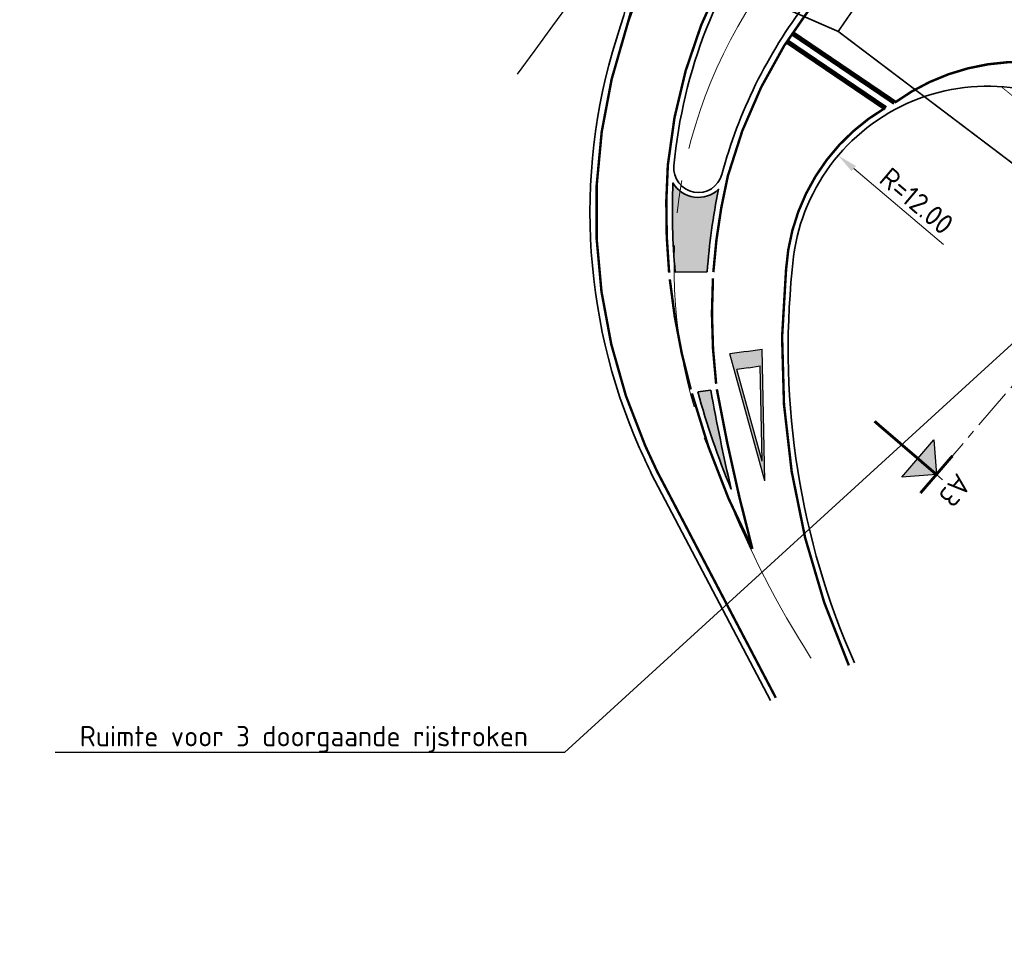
# Model space of a CAD drawing. Header units: metres. Extents: x 169570 to 170928, y 405716 to 407594.
# Tile 7 of 17: x 169882 to 169942, y 406891 to 406949. Entities that reach past the tile are written whole.
import ezdxf
from ezdxf import colors
from ezdxf.entities.mleader import LeaderData, LeaderLine
from ezdxf.enums import TextEntityAlignment as Align
from ezdxf.math import Vec2, Vec3

# ---------------------------------------------------------------- set-up
doc = ezdxf.new("R2010")
doc.units = ezdxf.units.M
for name, pattern in [('AM-AS', [16, 10, -2, 2, -2]), ('VW-1-1_STREEP', [2, 1, -1]), ('VW-3-3_STREEP', [6, 3, -3]), ('XX-CENTER', [8, 5, -1, 1, -1]), ('XX-HIDDEN', [4, 2, -2])]:
    doc.linetypes.add(name, pattern=pattern)
doc.layers.get('Defpoints').update_dxf_attribs({"color": 211})
for name, color, linetype, lineweight in [('N-WE-AM-AS-G', 10, 'AM-AS', 18), ('N-WE-VH-KANTVERHARDING-G', 210, 'Continuous', 35), ('N-WE-VH-VERHARDING_HALFVERHARDING-G', 34, 'XX-HIDDEN', 35), ('N-WE-VW-MARKERING_DWARS_STOPSTREEP_030-G', 7, 'Continuous', 25), ('N-WE-VW-MARKERING_LANGS_STREEP_11_15-G', 7, 'VW-1-1_STREEP', 13), ('N-WE-VW-MARKERING_LANGS_STREEP_33_15-G', 7, 'VW-3-3_STREEP', 13), ('N-WE-VW-MARKERING_LANGS_STREEP_DOORGETROKKEN_15-G', 7, 'Continuous', 13), ('N-WE-VW-MARKERING_PUNTSTUK-G', 7, 'Continuous', 35), ('N-WE-VW-MARKERING_PUNTSTUK-V-500', 7, 'Continuous', 18), ('N-WE-VW-MARKERING_VERKEERSTEKEN-S-500', 7, 'Continuous', 25), ('N-WE-VW-OPRIJZICHT-G', 10, 'XX-HIDDEN', 13), ('X-XX-AL-M-500', 7, 'Continuous', 18), ('X-XX-AL-T25-500', 7, 'Continuous', 25), ('X-XX-AL-VERWIJZING-S-500', 7, 'Continuous', 25), ('X-XX-AL-VERWIJZING_DOORSNEDE-G', 7, 'XX-CENTER', 18)]:
    doc.layers.add(name, color=color, linetype=linetype, lineweight=lineweight)
doc.styles.add('NLCS-ISO-M1000-T25', font='NLCS-ISO.ttf', dxfattribs={"height": 2.5})
doc.styles.add('NLCS-ISO-M500-T25', font='NLCS-ISO.ttf', dxfattribs={"height": 1.25})
doc.dimstyles.new('NLCS-M500-T25-PIJL_L2_H1', dxfattribs={"dimscale": 0.5, "dimtxt": 2.5, "dimasz": 2.5, "dimexe": 2, "dimexo": 2, "dimgap": 0.7, "dimtad": 1, "dimzin": 0, "dimdsep": 46, "dimtxsty": 'NLCS-ISO-M500-T25', "dimcen": 0, "dimdle": 2, "dimclrd": 256, "dimclre": 256, "dimclrt": 256, "dimadec": 1, "dimazin": 0, "dimtfac": 1, "dimtdec": 3, "dimtofl": 0, "dimtmove": 0, "dimatfit": 3, "dimfxl": 2, "dimfxlon": 1, "dimtfillclr": 256, "dimtolj": 1, "dimtzin": 0, "dimlwd": -1, "dimlwe": -1, "dimarcsym": 0})

# ---------------------------------------------------------------- blocks, each defined once
blk = doc.blocks.new('N-SVW-MARKERING_VERKEERSTEKEN_VOORWAARSCHUWINGSDRIEHOEK_8.0')
h = blk.add_hatch(color=256)
h.paths.add_polyline_path([(-1.000000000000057, 7.999999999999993), (2.839395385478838e-14, 2.273736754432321e-13), (1, 8.000000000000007), (0, 8.000000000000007)])
h.paths.add_polyline_path([(-5.684341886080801e-14, 7.000000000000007), (0.7238326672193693, 7.000000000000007), (2.838007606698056e-14, 1.209338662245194), (-0.7238326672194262, 6.999999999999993)], flags=16)
for p, q in [((5.684341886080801e-14, 0), (-1.000000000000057, 7.999999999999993)), ((-5.684341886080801e-14, 8.000000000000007), (-1.000000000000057, 7.999999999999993)), ((0, 0), (1, 8.000000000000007)), ((0, 8.000000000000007), (1, 8.000000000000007)), ((0, 1.209338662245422), (-0.7238326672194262, 6.999999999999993)), ((-5.684341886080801e-14, 7.000000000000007), (-0.723832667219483, 6.999999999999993)), ((5.684341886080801e-14, 1.209338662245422), (0.7238326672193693, 7.000000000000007)), ((0, 7.000000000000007), (0.7238326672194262, 7.000000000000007))]:
    blk.add_line(p, q)
blk = doc.blocks.new('*D1022')
at = {"layer": 'Defpoints', "color": 0, "transparency": 16777216}
for p in [(169987.6328383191, 406937.0450053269), (169770.3550241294, 406725.5008870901)]:
    blk.add_point(p, dxfattribs=at)
at = {"layer": 'X-XX-AL-M-500', "transparency": 16777216}
blk.add_line((170004.3770518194, 406953.3473594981), (169988.528459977, 406937.9169926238), dxfattribs=at)
blk.add_solid([(169988.3831287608, 406938.0662629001), (169988.6737911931, 406937.7677223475), (169987.6328383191, 406937.0450053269)], dxfattribs=at)
at = {"layer": 'X-XX-AL-M-500', "transparency": 16777216, "insert": (170001.1622924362, 406951.5782203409), "char_height": 1.25, "attachment_point": 5, "rotation": 44.2339547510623, "style": 'NLCS-ISO-M500-T25'}
blk.add_mtext('\\A1;R=303.25', dxfattribs=at)
blk = doc.blocks.new('*D1023')
at = {"layer": 'Defpoints', "color": 0, "transparency": 16777216}
for p in [(169975.6142784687, 406924.0233828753), (169757.4469103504, 406694.5331021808)]:
    blk.add_point(p, dxfattribs=at)
at = {"layer": 'X-XX-AL-M-500', "transparency": 16777216}
blk.add_line((169964.9182146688, 406912.772192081), (169974.7530271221, 406923.1174324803), dxfattribs=at)
blk.add_solid([(169974.6020353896, 406923.2609743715), (169974.9040188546, 406922.9738905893), (169975.6142784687, 406924.0233828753)], dxfattribs=at)
at = {"layer": 'X-XX-AL-M-500', "transparency": 16777216, "insert": (169966.6058521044, 406915.962510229), "char_height": 1.25, "attachment_point": 5, "rotation": 46.44891259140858, "style": 'NLCS-ISO-M500-T25'}
blk.add_mtext('\\A1;R=316.64', dxfattribs=at)
blk = doc.blocks.new('*D1034')
at = {"layer": 'Defpoints', "color": 0, "transparency": 16777216}
for p in [(169932.2877764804, 406940.5227385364), (169941.4460294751, 406932.7686169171)]:
    blk.add_point(p, dxfattribs=at)
at = {"layer": 'X-XX-AL-M-500', "transparency": 16777216}
blk.add_line((169938.7367129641, 406935.0625445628), (169933.2417611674, 406939.7150175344), dxfattribs=at)
blk.add_solid([(169933.3763813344, 406939.8740149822), (169933.1071410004, 406939.5560200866), (169932.2877764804, 406940.5227385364)], dxfattribs=at)
at = {"layer": 'X-XX-AL-M-500', "transparency": 16777216, "insert": (169937.0962517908, 406937.7290286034), "char_height": 1.25, "attachment_point": 5, "rotation": 319.7460345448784, "style": 'NLCS-ISO-M500-T25'}
blk.add_mtext('\\A1;R=12.00', dxfattribs=at)
blk = doc.blocks.new('*U1196')
at = {"transparency": 33554687}
for points in [[(-92.49917364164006, 2.396246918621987), (-89.32939249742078, 5.216262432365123), (-86.50937698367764, 2.046481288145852)], [(42.89145295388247, -5.509695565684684), (46.06123409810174, -2.689680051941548), (48.88124961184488, -5.859461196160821)]]:
    blk.add_hatch(color=256, dxfattribs=at).paths.add_polyline_path(points)
for p, q in [((-92.49917364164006, 2.396246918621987), (-89.32939249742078, 5.216262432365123)), ((-89.32939249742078, 5.216262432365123), (-89.50427531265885, 2.221364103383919)), ((-89.32939249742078, 5.216262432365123), (-86.50937698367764, 2.046481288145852)), ((-86.50937698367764, 2.046481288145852), (-92.49917364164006, 2.396246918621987)), ((42.89145295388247, -5.509695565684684), (46.06123409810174, -2.689680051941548)), ((46.06123409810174, -2.689680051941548), (45.88635128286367, -5.684578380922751)), ((46.06123409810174, -2.689680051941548), (48.88124961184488, -5.859461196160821)), ((48.88124961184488, -5.859461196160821), (42.89145295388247, -5.509695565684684))]:
    blk.add_line(p, q, dxfattribs=at)
at = {"transparency": 33554687, "const_width": 0.35}
for points in [[(-92.32429082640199, 5.391145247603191), (-86.33449416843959, 5.041379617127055)], [(-89.32939249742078, 5.216262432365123), (-89.91233521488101, -4.766731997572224)], [(43.06633576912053, -2.514797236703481), (49.05613242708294, -2.864562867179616)], [(46.06123409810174, -2.689680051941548), (45.47829138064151, -12.67267448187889)]]:
    blk.add_lwpolyline(points, dxfattribs=at)
at = {"layer": 'Defpoints', "transparency": 33554687}
for points in [[(-89.329392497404, 5.2162624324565), (-89.27109822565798, 6.214561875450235)], [(46.06123409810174, -2.689680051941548), (46.11952836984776, -1.691380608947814)]]:
    blk.add_lwpolyline(points, dxfattribs=at)
at = {"layer": 'X-XX-AL-VERWIJZING_DOORSNEDE-G', "transparency": 33554687}
blk.add_line((46.06123409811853, -2.689680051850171), (-89.329392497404, 5.2162624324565), dxfattribs=at)
at = {"transparency": 33554687, "style": 'NLCS-ISO-M1000-T25'}
for tag, p in [('NUMMER1', (-89.27109822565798, 6.214561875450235)), ('NUMMER2', (46.11952836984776, -1.691380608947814))]:
    blk.add_attdef(tag, text='', height=2.5, rotation=356.6580896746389, dxfattribs=at).set_placement(p, align=Align.BOTTOM_CENTER)

msp = doc.modelspace()

# ---------------------------------------------------------------- hatches: boundary and pattern name
at = {"layer": 'N-WE-VW-MARKERING_PUNTSTUK-V-500'}
h = msp.add_hatch(color=256, dxfattribs=at)
h.dxf.hatch_style = 1
edge = h.paths.add_edge_path()
edge.add_line((169924.2648205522, 406933.3995959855), (169922.3030513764, 406933.3791905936))
edge.add_arc((169962.2506216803, 406937.1251498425), 40.1228187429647, 177.5491325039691, 185.3570684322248, ccw=False)
edge.add_arc((169923.7167113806, 406939.7523112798), 1.800000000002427, 210.4200067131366, 313.8209872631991)
edge.add_arc((169961.2401599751, 406930.866584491), 37.0620003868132, 168.1873934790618, 176.0810509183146)
h = msp.add_hatch(color=256, dxfattribs=at)
h.dxf.hatch_style = 1
edge = h.paths.add_edge_path()
edge.add_line((169923.6875657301, 406926.0454474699), (169924.4825848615, 406926.1337554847))
edge.add_arc((170046.7762297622, 406948.2453611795), 124.2765411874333, 190.2487806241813, 193.0948475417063)
edge.add_arc((169969.7832395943, 406938.5322718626), 47.75700924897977, 195.1570550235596, 202.7178796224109, ccw=False)

# ---------------------------------------------------------------- linework, layer by layer
at = {"layer": 'Defpoints', "transparency": 33554687, "flags": 128}
msp.add_lwpolyline([(169935.3071818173, 406955.4236662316, -0.01762451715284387), (169951.690114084, 406942.8737774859)], format="xyb", dxfattribs=at)
at = {"layer": 'Defpoints', "transparency": 33554687}
msp.add_arc((170359.5814758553, 406621.2427426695), 552.1963501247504, 131.8942114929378, 144.0406856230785, dxfattribs=at)
at = {"layer": 'Defpoints'}
msp.add_arc((169952.8121783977, 406937.023563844), 35.36030528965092, 110.3629621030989, 203.8153659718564, dxfattribs=at)
at = {"layer": 'N-WE-AM-AS-G'}
for points in [[(169925.9683139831, 406918.5445181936), (169924.8520772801, 406921.3537997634, -0.2556201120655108), (169927.1343594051, 406950.0562342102, -0.03158868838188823), (169956.5128809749, 406987.8069849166, -0.03158868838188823)], [(169931.3766914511, 406908.58156131, -0.04708430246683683), (169925.9652473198, 406918.5517065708)]]:
    msp.add_lwpolyline(points, format="xyb", dxfattribs=at)
at = {"layer": 'N-WE-VH-KANTVERHARDING-G', "transparency": 33554687}
msp.add_lwpolyline([(169729.0369953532, 407031.6501144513), (169792.007425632, 407006.9910395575, 0.0107945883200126), (169817.4818732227, 407001.434309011, -0.08127262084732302), (169912.1662073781, 406966.2949218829, -0.3590855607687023), (169918.95606282, 406948.4592746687, 0.1875252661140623), (169920.121, 406922.591, 0.0001063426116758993), (169920.8570977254, 406920.9994492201), (169928.132, 406907.128)], format="xyb", dxfattribs=at)
msp.add_lwpolyline([(169931.6887575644, 406953.3670470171, 0.002109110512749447), (169929.4989484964, 406954.8277976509, 0.3665373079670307), (169928.2155258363, 406954.6748664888, 0.09409101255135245), (169924.2401685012, 406948.3608323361, 0.07063321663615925), (169922.2231601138, 406939.8912523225, 0.9191334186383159), (169925.1658291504, 406939.3649384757, -0.09835606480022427), (169930.3270218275, 406949.8534963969, -0.00120916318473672), (169931.9214117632, 406951.9257984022, 0.4335932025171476)], format="xyb", close=True, dxfattribs=at)
for centre, radius, start, end in [((169941.4460294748, 406932.7686169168), 12.00000000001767, 52.31960999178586, 176.4417644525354), ((169976.778220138, 406928.6681567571), 47.55652467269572, 174.1523695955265, 203.8539263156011)]:
    msp.add_arc(centre, radius, start, end, dxfattribs=at)
at = {"layer": 'N-WE-VH-VERHARDING_HALFVERHARDING-G', "const_width": 0.05, "flags": 128}
msp.add_lwpolyline([(170010.0467948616, 406876.3263729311), (170004.2002496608, 406883.9429492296, 0.07009026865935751), (169942.2702592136, 406944.740277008)], format="xyb", dxfattribs=at)
at = {"layer": 'N-WE-VW-MARKERING_DWARS_STOPSTREEP_030-G', "transparency": 33554687, "const_width": 0.3, "flags": 128}
for points in [[(169929.4729791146, 406948.011836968), (169935.75252791, 406943.7560945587)], [(169929.1459593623, 406947.5086548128), (169935.1972891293, 406943.4075797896)]]:
    msp.add_lwpolyline(points, dxfattribs=at)
at = {"layer": 'N-WE-VW-MARKERING_LANGS_STREEP_11_15-G', "ltscale": 2, "const_width": 0.15, "flags": 128}
for points in [[(169952.3781674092, 406946.9613326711, 0.0448449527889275), (169908.3473843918, 406976.590279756, 0.0448449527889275)], [(169923.2574695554, 406926.1875423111, -0.04244884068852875), (169921.9704537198, 406932.9320826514, -0.04244884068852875)], [(169924.6145808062, 406932.9884742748, 0.04411278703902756), (169924.8103393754, 406926.5340509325, 0.04411278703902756)]]:
    msp.add_lwpolyline(points, format="xyb", dxfattribs=at)
at = {"layer": 'N-WE-VW-MARKERING_LANGS_STREEP_33_15-G', "ltscale": 2, "flags": 128}
msp.add_lwpolyline([(169727.090637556, 407032.8152272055, 0.15, 0.15, 0), (169792.11641163, 407007.3505138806, 0.15, 0.15, 0.01078556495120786), (169817.5538649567, 407001.8023337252, 0.15, 0.15, -0.08127262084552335), (169912.3517411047, 406966.620808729, 0.15, 0.15, -0.3590855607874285), (169919.3113429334, 406948.3392703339, 0.15, 0.15, 0.1875016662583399), (169920.4627532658, 406922.7454027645, 0.15, 0.15, 0.0001055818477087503), (169921.1935173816, 406921.1653809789, 0.15, 0.15, 0), (169928.4640991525, 406907.3021698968, 0.15, 0.15, 0)], format="xyseb", dxfattribs=at)
at = {"layer": 'N-WE-VW-MARKERING_LANGS_STREEP_33_15-G', "ltscale": 2, "const_width": 0.15, "flags": 128}
msp.add_lwpolyline([(169935.1636798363, 406943.430357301, 0.2488575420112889), (169929.0953555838, 406933.5441679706, 0.1302884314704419), (169932.9410327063, 406909.2843476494)], format="xyb", dxfattribs=at)
at = {"layer": 'N-WE-VW-MARKERING_LANGS_STREEP_DOORGETROKKEN_15-G', "const_width": 0.15, "flags": 128}
for points in [[(169924.6389437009, 406933.3739665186, -0.04068666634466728), (169925.5281085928, 406939.2680952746, -0.09835606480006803), (169930.6247863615, 406949.6255462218, -0.002939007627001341), (169934.5148058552, 406954.6455518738, 0.4295457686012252), (169934.2240475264, 406956.6187424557, 0.001607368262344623), (169932.6788738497, 406957.6983502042, 0.315245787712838), (169931.1017693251, 406957.6918322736, 0.1464382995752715), (169923.8911287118, 406948.4979316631, 0.07063321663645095), (169921.8497722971, 406939.9259875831, 0.01234450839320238), (169921.843475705, 406939.833632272, -0.01234450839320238)], [(169998.6849268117, 406894.5815759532, 0.05768526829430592), (169951.9126130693, 406943.1439518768, 0.346060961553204), (169935.75252791, 406943.7560945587)], [(169921.9296893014, 406933.3441797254, -0.0407009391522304), (169921.8497722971, 406939.9259875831)], [(169924.8516015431, 406926.2004764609, 0.02023171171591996), (169927.032360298, 406916.4177374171, -0.05326076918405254), (169923.3256109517, 406925.9473977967, -0.06760779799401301)]]:
    msp.add_lwpolyline(points, format="xyb", dxfattribs=at)
at = {"layer": 'N-WE-VW-MARKERING_PUNTSTUK-G', "flags": 128}
for points in [[(169924.2648205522, 406933.3995959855), (169922.3030513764, 406933.3791905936, -0.03408173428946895), (169922.1645049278, 406938.8409084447, 0.4845012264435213), (169924.9630448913, 406938.4535993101, 0.03445620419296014)], [(169923.6875657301, 406926.0454474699), (169924.4825848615, 406926.1337554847, 0.01241894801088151), (169925.7313328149, 406920.08880577, -0.03300229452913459)]]:
    msp.add_lwpolyline(points, format="xyb", close=True, dxfattribs=at)
at = {"layer": 'N-WE-VW-OPRIJZICHT-G', "transparency": 33554687, "const_width": 0.1, "flags": 128}
for points in [[(169932.2890215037, 406948.1180474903), (169791.5856529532, 407009.4849582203, 0.01120771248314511), (169817.9282219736, 407003.7160622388, -0.1029752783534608), (169936.276664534, 406953.9015868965)], [(170052.5957446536, 406857.102594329), (169932.2890215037, 406948.1180474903), (169949.0768512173, 406972.4665345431, -0.04820484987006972), (169993.0589460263, 406933.6750585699, -0.03673550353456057), (170039.5414768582, 406875.988240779)]]:
    msp.add_lwpolyline(points, format="xyb", close=True, dxfattribs=at)

# ---------------------------------------------------------------- block references
at = {"layer": 'N-WE-VW-MARKERING_VERKEERSTEKEN-S-500', "rotation": 8.332456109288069}
msp.add_blockref('N-SVW-MARKERING_VERKEERSTEKEN_VOORWAARSCHUWINGSDRIEHOEK_8.0', (169927.8023143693, 406920.5937718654), dxfattribs=at)
at = {"layer": 'X-XX-AL-VERWIJZING-S-500', "xscale": 0.5000000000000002, "yscale": 0.5000000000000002, "zscale": 0.5000000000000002, "rotation": 232.6732901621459}
msp.add_blockref('*U1196', (169953.3408562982, 406938.4773716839), dxfattribs=at).add_auto_attribs({'NUMMER2': 'A3', 'NUMMER1': 'A3'})

# ---------------------------------------------------------------- dimensions: what is measured, and where the dimension line sits
at = {"layer": 'X-XX-AL-M-500'}
for center, mpoint, picture, middle in [((169770.3550241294, 406725.5008870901), (169987.6328383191, 406937.0450053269), '*D1022', (170001.8424425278, 406950.8796354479)), ((169941.4460294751, 406932.7686169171), (169932.2877764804, 406940.5227385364), '*D1034', (169936.4662294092, 406936.9849205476)), ((169757.4469103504, 406694.5331021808), (169975.6142784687, 406924.0233828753), '*D1023', (169967.3124934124, 406915.2907341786))]:
    dim = msp.add_radius_dim(center=center, mpoint=mpoint, dimstyle='NLCS-M500-T25-PIJL_L2_H1', override={"dimpost": 'R=<>'}, dxfattribs=at)
    dim.commit()
    dim.dimension.update_dxf_attribs({"geometry": picture, "text_midpoint": middle, "dimtype": 164})

# ---------------------------------------------------------------- leaders
at = {"layer": 'X-XX-AL-T25-500'}
ml = msp.add_multileader_mtext('Standard', dxfattribs=at)
ml.set_content('Ruimte voor 3 doorgaande rijstroken', color=256, style='NLCS-ISO-M500-T25')
ml.set_leader_properties(color=256, linetype='ByLayer', lineweight=-1)
ml.build(insert=Vec2(0, 0))
ml.multileader.update_dxf_attribs({"text_left_attachment_type": 5, "text_right_attachment_type": 5, "dogleg_length": 1.25, "arrow_head_size": 1.25})
ctx = ml.context
ctx.base_point, ctx.char_height, ctx.arrow_head_size, ctx.landing_gap_size, ctx.plane_origin = Vec3(169885.364648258, 406903.9496351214), 1.25, 1.25, 0.45, Vec3(169947.2172840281, 406883.4037563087)
ctx.left_attachment, ctx.right_attachment = 5, 5
notes = []
notes.append((ctx, [(0, (1, 1, 0), (169915.514648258, 406903.9496351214), (-1, 0), 1.25, [(0, [(169954.1632422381, 406939.2335867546)], 0, [])])]))
ctx.mtext.insert, ctx.mtext.flow_direction = Vec3(169885.814648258, 406905.5746351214), 5
for ctx, leaders in notes:
    for number, flags, end, landing, length, lines in leaders:
        leader = LeaderData()
        leader.index, (leader.has_last_leader_line, leader.has_dogleg_vector, leader.attachment_direction) = number, flags
        leader.last_leader_point, leader.dogleg_vector, leader.dogleg_length = Vec3(end), Vec3(landing), length
        for number, points, colour, breaks in lines:
            line = LeaderLine()
            line.index, line.vertices, line.color, line.breaks = number, Vec3.list(points), colors.encode_raw_color(colour), breaks
            leader.lines.append(line)
        ctx.leaders.append(leader)

doc.saveas('drawing.dxf')
